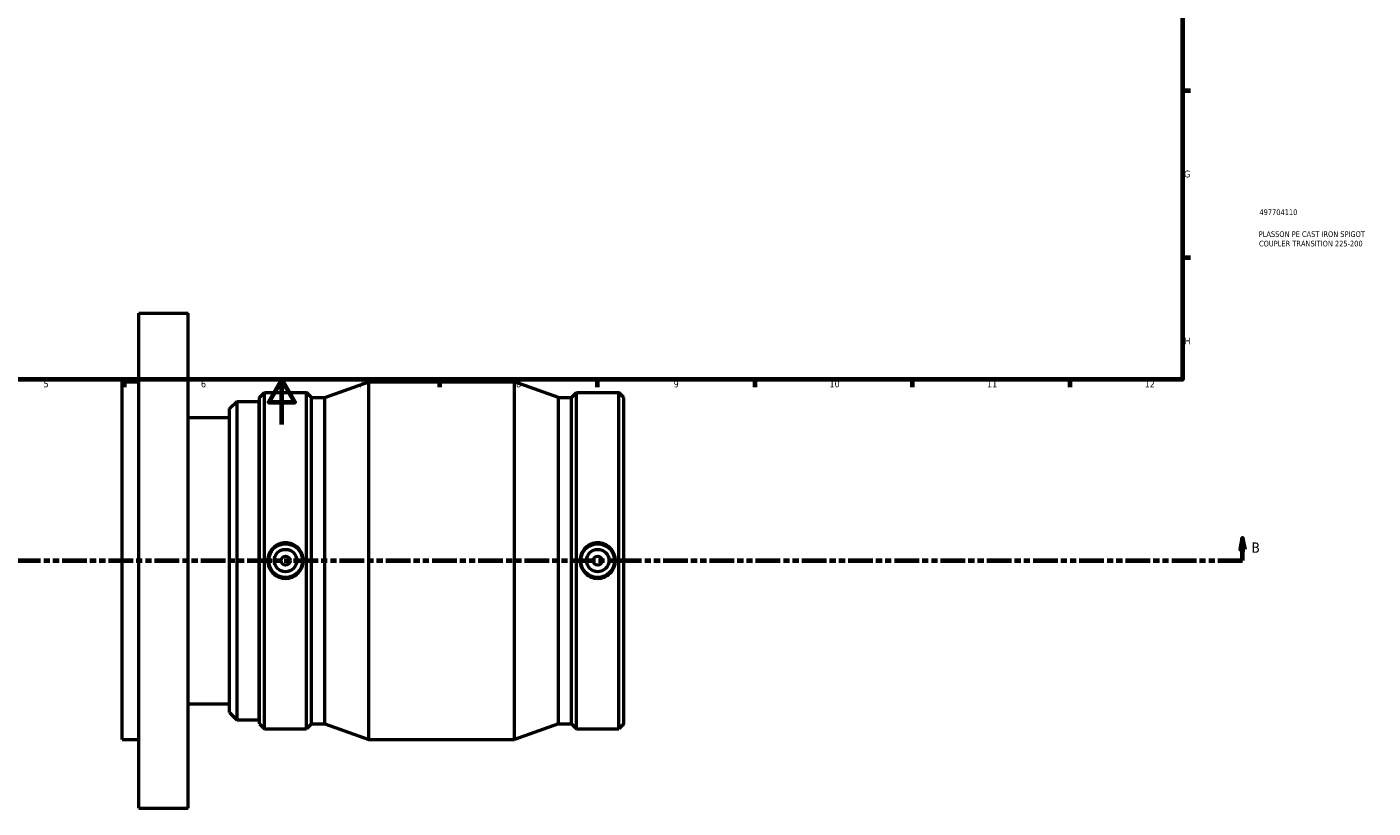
# Model space of a CAD drawing. Header units: millimetres. Extents: x -119 to 1111, y -665 to 1019.
# Tile 3 of 7: x 307 to 906, y -170 to 177. Entities that reach past the tile are written whole.
import ezdxf

# ---------------------------------------------------------------- set-up
doc = ezdxf.new("R2010")
doc.units = ezdxf.units.MM
doc.linetypes.add('DOUBLE_DASH_CHAIN', pattern=[1.2403, 0.6614, -0.0827, 0.1654, -0.0827, 0.1654, -0.0827])
for name, color, linetype, lineweight in [('Border (ANSI)', 7, 'Continuous', 70), ('Section Line (ANSI)', 7, 'DOUBLE_DASH_CHAIN', 70), ('Title (ISO)', 7, 'Continuous', 50), ('Visible (ANSI)', 7, 'Continuous', 50)]:
    doc.layers.add(name, color=color, linetype=linetype, lineweight=lineweight)
doc.styles.add('Label Text (ANSI)', font='tahoma.ttf')
doc.styles.add('Note Text (ANSI)', font='tahoma.ttf')
doc.styles.add('Note Text (ISO)', font='tahoma.ttf')

# ---------------------------------------------------------------- blocks, each defined once
blk = doc.blocks.new('Borders Default Border')
at = {"layer": 'Border (ANSI)'}
for p, q in [((821, 148.5), (824.45, 148.5)), ((821, 74.25), (824.45, 74.25)), ((350.42, 20), (350.42, 16.55)), ((490.58, 20), (490.58, 16.55)), ((560.67, 20), (560.67, 16.55)), ((630.75, 20), (630.75, 16.55)), ((700.83, 20), (700.83, 16.55)), ((770.92, 20), (770.92, 16.55))]:
    blk.add_line(p, q, dxfattribs=at)
at = {"layer": 'Border (ANSI)', "flags": 128}
for points in [[(20, 20), (20, 574), (821, 574), (821, 20), (20, 20)], [(420.5, 0), (420.5, 20), (414.73, 10), (426.27, 10), (420.5, 20)]]:
    blk.add_lwpolyline(points, dxfattribs=at)
at = {"layer": 'Border (ANSI)', "attachment_point": 7, "style": 'Note Text (ANSI)'}
for s, insert, char_height in [('G', (821.66, 109.79), 3.05), ('H', (821.81, 35.6), 3.05), ('5', (314.48, 16.49), 3.05), ('6', (384.49, 16.49), 3.05), ('7', (454.6, 16.55), 3.05), ('8', (524.63, 16.48), 3.05), ('9', (594.7, 16.49), 3.05), ('10', (663.96, 16.49), 3.048), ('11', (734.04, 16.55), 3.048), ('12', (804.13, 16.55), 3.048)]:
    blk.add_mtext(s, dxfattribs=dict(at, insert=insert, char_height=char_height))
blk = doc.blocks.new('Title Blocks ISO')
at = {"layer": 'Title (ISO)', "color": 232, "true_color": 0xca0064, "style": 'Note Text (ISO)'}
for tag, p in [('PART_NUMBER_001', (34.16, 73.14)), ('DESCRIPTION_001', (33.84, 63.4)), ('DESCRIPTION_002', (33.98, 59.18))]:
    blk.add_attdef(tag, p, '', height=2.5, dxfattribs=at)
blk = doc.blocks.new('2dTransSection0')
at = {"layer": 'Section Line (ANSI)', "linetype": 'Continuous'}
for p, q in [((281.7, -50.47), (280.7, -55.47)), ((281.7, -55.47), (281.7, -50.47)), ((282.7, -55.47), (281.7, -50.47)), ((847.69, -50.47), (846.69, -55.47)), ((847.69, -55.47), (847.69, -50.47)), ((848.69, -55.47), (847.69, -50.47)), ((280.7, -55.47), (282.7, -55.47)), ((281.7, -60.47), (281.7, -55.47)), ((846.69, -55.47), (848.69, -55.47)), ((847.69, -60.47), (847.69, -55.47)), ((281.7, -60.47), (292.65, -60.47)), ((836.73, -60.47), (847.69, -60.47))]:
    blk.add_line(p, q, dxfattribs=at)
at = {"layer": 'Section Line (ANSI)', "linetype": 'DOUBLE_DASH_CHAIN', "ltscale": 16.574163}
blk.add_line((281.7, -60.47), (847.69, -60.47), dxfattribs=at)
at = {"layer": 'Section Line (ANSI)', "linetype": 'Continuous', "flags": 128}
for points in [[(282.7, -55.47), (281.7, -50.47), (280.7, -55.47), (282.7, -55.47)], [(848.69, -55.47), (847.69, -50.47), (846.69, -55.47), (848.69, -55.47)]]:
    blk.add_lwpolyline(points, dxfattribs=at)
at = {"layer": 'Section Line (ANSI)'}
for points in [[(282.7, -55.47), (281.7, -50.47), (280.7, -55.47), (282.7, -55.47)], [(848.69, -55.47), (847.69, -50.47), (846.69, -55.47), (848.69, -55.47)]]:
    blk.add_solid(points, dxfattribs=at)
at = {"layer": 'Section Line (ANSI)', "char_height": 4.57, "attachment_point": 7, "style": 'Label Text (ANSI)'}
for insert in [(274.95, -56.97), (851.65, -56.97)]:
    blk.add_mtext('B', dxfattribs=dict(at, insert=insert))

msp = doc.modelspace()

# ---------------------------------------------------------------- linework, layer by layer
at = {"layer": 'Visible (ANSI)'}
for p, q in [((356.8646, -170.4712), (356.8646, 49.5288)), ((356.8646, 49.5288), (378.8646, 49.5288)), ((378.8646, -170.4712), (378.8646, 49.5288)), ((349.5312, -139.9712), (349.5312, 19.0288)), ((349.5312, 19.0288), (356.8646, 19.0288)), ((439.5312, 12.0169), (459.1312, 19.0288)), ((459.1312, -139.9712), (459.1312, 19.0288)), ((459.1312, 19.0288), (523.9312, 19.0288)), ((523.9312, -139.9712), (523.9312, 19.0288)), ((543.5312, 12.0169), (523.9312, 19.0288)), ((410.5312, 12.0169), (412.7731, 14.2588)), ((410.5312, -132.9593), (410.5312, 12.0169)), ((412.7731, -135.2012), (412.7731, 14.2588)), ((412.7731, 14.2588), (431.4893, 14.2588)), ((431.4893, -135.2012), (431.4893, 14.2588)), ((433.7312, 12.0169), (431.4893, 14.2588)), ((433.7312, -132.9593), (433.7312, 12.0169)), ((433.7312, 12.0169), (439.5312, 12.0169)), ((439.5312, -132.9593), (439.5312, 12.0169)), ((543.5312, -132.9593), (543.5312, 12.0169)), ((543.5312, 12.0169), (549.3312, 12.0169)), ((549.3312, 12.0169), (551.5731, 14.2588)), ((549.3312, -132.9593), (549.3312, 12.0169)), ((551.5731, -135.2012), (551.5731, 14.2588)), ((551.5731, 14.2588), (570.2893, 14.2588)), ((570.2893, -135.2012), (570.2893, 14.2588)), ((572.5312, 12.0169), (570.2893, 14.2588)), ((572.5312, -132.9593), (572.5312, 12.0169)), ((397.2312, 7.1038), (400.4112, 10.2838)), ((397.2312, -128.0462), (397.2312, 7.1038)), ((400.4112, 10.2838), (400.4112, -131.2262)), ((400.4112, 10.2838), (410.4312, 10.2838)), ((410.4312, -131.2262), (410.4312, 10.2838)), ((378.8646, 3.2083), (397.2312, 3.2083)), ((410.4312, -5.4712), (410.5312, -5.4712)), ((410.4312, -115.4712), (410.5312, -115.4712)), ((378.8646, -124.1507), (397.2312, -124.1507)), ((397.2312, -128.0462), (400.4112, -131.2262)), ((400.4112, -131.2262), (410.4312, -131.2262)), ((410.5312, -132.9593), (412.7731, -135.2012)), ((412.7731, -135.2012), (431.4893, -135.2012)), ((433.7312, -132.9593), (431.4893, -135.2012)), ((433.7312, -132.9593), (439.5312, -132.9593)), ((439.5312, -132.9593), (459.1312, -139.9712)), ((543.5312, -132.9593), (523.9312, -139.9712)), ((543.5312, -132.9593), (549.3312, -132.9593)), ((549.3312, -132.9593), (551.5731, -135.2012)), ((551.5731, -135.2012), (570.2893, -135.2012)), ((572.5312, -132.9593), (570.2893, -135.2012)), ((349.5312, -139.9712), (356.8646, -139.9712)), ((459.1312, -139.9712), (523.9312, -139.9712)), ((356.8646, -170.4712), (378.8646, -170.4712))]:
    msp.add_line(p, q, dxfattribs=at)
for centre, radius in [((422.1312, -60.4712), 7.5), ((560.9312, -60.4712), 7.5), ((422.1312, -60.4712), 5), ((422.1312, -60.4712), 2), ((560.9312, -60.4712), 5), ((560.9312, -60.4712), 2)]:
    msp.add_circle(centre, radius, dxfattribs=at)
for points in [[(422.1312, -52.5609), (423.1235, -52.5609), (424.1808, -52.7609), (426.1233, -53.5717), (427.0085, -54.1825), (428.4038, -55.5882), (429.0075, -56.4769), (429.808, -58.4227), (430.0048, -59.48), (430.0048, -61.4624), (429.808, -62.5197), (429.0075, -64.4656), (428.4038, -65.3542), (427.0085, -66.76), (426.1233, -67.3707), (424.1808, -68.1815), (423.1235, -68.3815), (421.139, -68.3815), (420.0816, -68.1815), (418.1392, -67.3707), (417.2539, -66.76), (415.8587, -65.3542), (415.2549, -64.4656), (414.4544, -62.5197), (414.2576, -61.4624), (414.2576, -59.48), (414.4544, -58.4227), (415.2549, -56.4769), (415.8587, -55.5882), (417.2539, -54.1825), (418.1392, -53.5717), (420.0816, -52.7609), (421.139, -52.5609), (422.1312, -52.5609)], [(560.9312, -68.3815), (559.939, -68.3815), (558.8816, -68.1815), (556.9392, -67.3707), (556.0539, -66.76), (554.6587, -65.3542), (554.0549, -64.4656), (553.2544, -62.5197), (553.0576, -61.4624), (553.0576, -59.48), (553.2544, -58.4227), (554.0549, -56.4769), (554.6587, -55.5882), (556.0539, -54.1825), (556.9392, -53.5717), (558.8816, -52.7609), (559.939, -52.5609), (561.9235, -52.5609), (562.9808, -52.7609), (564.9233, -53.5717), (565.8085, -54.1825), (567.2038, -55.5882), (567.8075, -56.4769), (568.608, -58.4227), (568.8048, -59.48), (568.8048, -61.4624), (568.608, -62.5197), (567.8075, -64.4656), (567.2038, -65.3542), (565.8085, -66.76), (564.9233, -67.3707), (562.9808, -68.1815), (561.9235, -68.3815), (560.9312, -68.3815)]]:
    msp.add_open_spline(points, degree=3, knots=[0, 0, 0, 0, 0.29767888, 0.29767888, 0.59535776, 0.59535776, 0.89271716, 0.89271716, 1.19007655, 1.19007655, 1.48743595, 1.48743595, 1.78479534, 1.78479534, 2.08247422, 2.08247422, 2.3801531, 2.3801531, 2.67783199, 2.67783199, 2.97551087, 2.97551087, 3.27287026, 3.27287026, 3.57022966, 3.57022966, 3.86758905, 3.86758905, 4.16494844, 4.16494844, 4.46262733, 4.46262733, 4.76030621, 4.76030621, 4.76030621, 4.76030621], dxfattribs=at)

# ---------------------------------------------------------------- block references
msp.add_blockref('Borders Default Border', (0, 0))
msp.add_blockref('Title Blocks ISO', (821, 20)).add_auto_attribs({'PART_NUMBER_001': '497704110', 'DESCRIPTION_001': 'PLASSON PE CAST IRON SPIGOT', 'DESCRIPTION_002': 'COUPLER TRANSITION 225-200'})
at = {"layer": 'Section Line (ANSI)'}
msp.add_blockref('2dTransSection0', (0, 0), dxfattribs=at)

doc.saveas('drawing.dxf')
